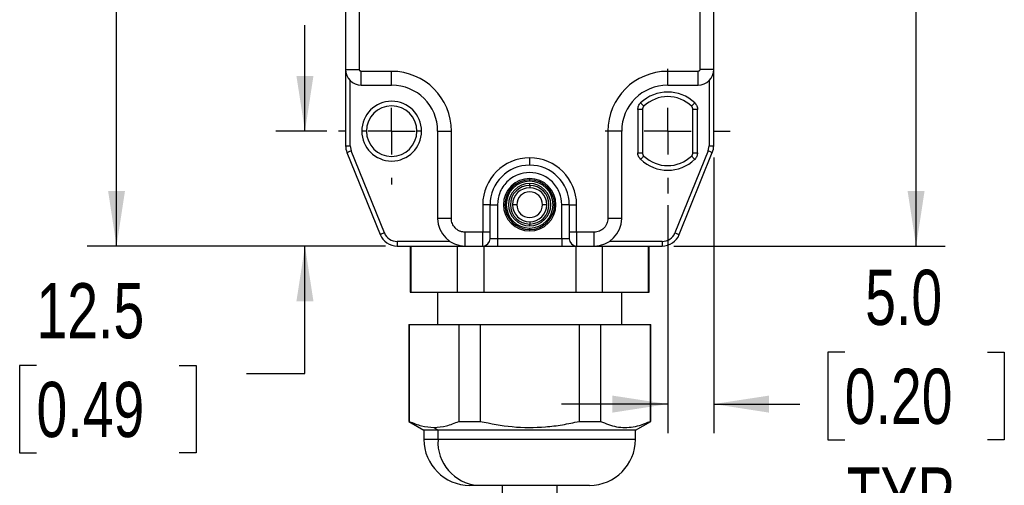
# Model space of a CAD drawing. Header units: millimetres. Extents: x 0 to 559, y 0 to 432.
# Tile 2 of 25: x 144 to 251, y 159 to 209. Entities that reach past the tile are written whole.
import ezdxf

# ---------------------------------------------------------------- set-up
doc = ezdxf.new("R2010")
doc.units = ezdxf.units.MM
doc.linetypes.add('CENTERX2', pattern=[20.32, 12.7, -2.54, 2.54, -2.54])
doc.layers.add('CENTER', color=40, linetype='CENTERX2')
doc.layers.add('DIMENSIONS', color=140, linetype='Continuous', lineweight=25)
doc.styles.add('SLDTEXTSTYLE0', font='TXT', dxfattribs={"width": 0.75})
doc.dimstyles.new('SLDDIMSTYLE0', dxfattribs={"dimtxt": 6, "dimasz": 6, "dimexe": 0, "dimexo": 0.0625, "dimgap": 1.5, "dimtad": 0, "dimtih": 1, "dimtoh": 1, "dimdec": 1, "dimrnd": 1e-09, "dimzin": 4, "dimdsep": 46, "dimtxsty": 'SLDTEXTSTYLE0', "dimsah": 1, "dimcen": 0.09, "dimadec": 0, "dimazin": 1, "dimtfac": 1, "dimtdec": 1, "dimtofl": 0, "dimtmove": 0, "dimatfit": 3, "dimfxl": 0, "dimfrac": 2, "dimtolj": 1, "dimtzin": 12, "dimarcsym": 0})
doc.dimstyles.new('SLDDIMSTYLE1', dxfattribs={"dimtxt": 6, "dimasz": 6, "dimexe": 0, "dimexo": 0.0625, "dimgap": 1.5, "dimtad": 0, "dimtih": 1, "dimtoh": 1, "dimdec": 1, "dimrnd": 1e-09, "dimzin": 12, "dimdsep": 46, "dimtxsty": 'SLDTEXTSTYLE0', "dimsah": 1, "dimcen": 0.09, "dimadec": 0, "dimazin": 3, "dimtfac": 1, "dimtdec": 1, "dimtofl": 0, "dimtmove": 0, "dimatfit": 3, "dimfxl": 0, "dimfrac": 2, "dimtolj": 1, "dimtzin": 12, "dimarcsym": 0})
doc.dimstyles.new('SLDDIMSTYLE2', dxfattribs={"dimtxt": 6, "dimasz": 6, "dimexe": 0, "dimexo": 0.0625, "dimgap": 1.5, "dimtad": 0, "dimtih": 1, "dimtoh": 1, "dimdec": 1, "dimrnd": 1e-09, "dimzin": 12, "dimdsep": 46, "dimtxsty": 'SLDTEXTSTYLE0', "dimsah": 1, "dimcen": 0.09, "dimadec": 0, "dimazin": 3, "dimtfac": 1, "dimtdec": 1, "dimtmove": 0, "dimatfit": 0, "dimfxl": 0, "dimfrac": 2, "dimtolj": 1, "dimtzin": 12, "dimarcsym": 0})
doc.dimstyles.new('SLDDIMSTYLE4', dxfattribs={"dimtxt": 6, "dimasz": 6, "dimexe": 0, "dimexo": 0.0625, "dimgap": 1.5, "dimtad": 0, "dimtih": 1, "dimtoh": 1, "dimdec": 1, "dimrnd": 1e-09, "dimzin": 4, "dimdsep": 46, "dimtxsty": 'SLDTEXTSTYLE0', "dimsah": 1, "dimcen": 0.09, "dimadec": 0, "dimazin": 1, "dimtfac": 1, "dimtdec": 1, "dimtmove": 0, "dimatfit": 0, "dimfxl": 0, "dimfrac": 2, "dimtolj": 1, "dimtzin": 12, "dimarcsym": 0})

# ---------------------------------------------------------------- blocks, each defined once
blk = doc.blocks.new('_D_3')
at = {"layer": 'DIMENSIONS'}
for p, q in [((175.32, 197.23), (175.32, 208.77)), ((177.68, 197.23), (172.14, 197.23)), ((184.07, 184.73), (172.14, 184.73)), ((175.32, 170.87), (175.32, 184.73)), ((146.14, 171.75), (144.31, 171.75)), ((144.31, 171.75), (144.31, 162.23)), ((161.66, 171.75), (163.49, 171.75)), ((163.49, 171.75), (163.49, 162.23)), ((168.97, 170.87), (175.32, 170.87)), ((144.31, 162.23), (146.14, 162.23)), ((163.49, 162.23), (161.66, 162.23))]:
    blk.add_line(p, q, dxfattribs=at)
for points in [[(175.32, 197.23), (176.24, 203.23), (174.39, 203.23)], [(175.32, 184.73), (174.39, 178.73), (176.24, 178.73)]]:
    blk.add_solid(points, dxfattribs=at)
at = {"layer": 'DIMENSIONS', "char_height": 6, "attachment_point": 1, "style": 'SLDTEXTSTYLE0'}
for s, insert in [('12.5', (146.14, 180.7)), ('0.49', (146.14, 169.96))]:
    blk.add_mtext(s, dxfattribs=dict(at, insert=insert))
blk = doc.blocks.new('_D_4')
at = {"layer": 'DIMENSIONS'}
for p, q in [((183.47, 264.73), (151.66, 264.73)), ((154.84, 264.73), (154.84, 234.59)), ((147.08, 225.61), (145.25, 225.61)), ((145.25, 225.61), (145.25, 216.09)), ((162.6, 225.61), (164.43, 225.61)), ((164.43, 225.61), (164.43, 216.09)), ((145.25, 216.09), (147.08, 216.09)), ((164.43, 216.09), (162.6, 216.09)), ((154.84, 184.73), (154.84, 214.87)), ((184.07, 184.73), (151.66, 184.73))]:
    blk.add_line(p, q, dxfattribs=at)
for points in [[(154.84, 264.73), (153.92, 258.73), (155.76, 258.73)], [(154.84, 184.73), (155.76, 190.73), (153.92, 190.73)]]:
    blk.add_solid(points, dxfattribs=at)
at = {"layer": 'DIMENSIONS', "char_height": 6, "attachment_point": 1, "style": 'SLDTEXTSTYLE0'}
for s, insert in [('80.0', (147.08, 234.57)), ('3.15', (147.08, 223.82))]:
    blk.add_mtext(s, dxfattribs=dict(at, insert=insert))
blk = doc.blocks.new('_D_8')
at = {"layer": 'DIMENSIONS'}
for p, q in [((221.8, 257.23), (244.91, 257.23)), ((241.74, 257.23), (241.74, 230.84)), ((233.98, 221.86), (232.15, 221.86)), ((232.15, 221.86), (232.15, 212.34)), ((249.5, 221.86), (251.32, 221.86)), ((251.32, 221.86), (251.32, 212.34)), ((232.15, 212.34), (233.98, 212.34)), ((251.32, 212.34), (249.5, 212.34)), ((241.74, 184.73), (241.74, 211.12)), ((215.41, 184.73), (244.91, 184.73))]:
    blk.add_line(p, q, dxfattribs=at)
for points in [[(241.74, 257.23), (240.81, 251.23), (242.66, 251.23)], [(241.74, 184.73), (242.66, 190.73), (240.81, 190.73)]]:
    blk.add_solid(points, dxfattribs=at)
at = {"layer": 'DIMENSIONS', "char_height": 6, "attachment_point": 1, "style": 'SLDTEXTSTYLE0'}
for s, insert in [('72.5', (233.98, 230.82)), ('2.85', (233.98, 220.07))]:
    blk.add_mtext(s, dxfattribs=dict(at, insert=insert))
blk = doc.blocks.new('_D_9')
at = {"layer": 'DIMENSIONS'}
for p, q in [((219.74, 194.37), (219.74, 164.37)), ((214.74, 189.17), (214.74, 164.37)), ((233.98, 173.19), (232.15, 173.19)), ((232.15, 173.19), (232.15, 163.67)), ((249.5, 173.19), (251.32, 173.19)), ((251.32, 173.19), (251.32, 163.67)), ((214.74, 167.55), (203.2, 167.55)), ((219.74, 167.55), (229.11, 167.55)), ((232.15, 163.67), (233.98, 163.67)), ((251.32, 163.67), (249.5, 163.67))]:
    blk.add_line(p, q, dxfattribs=at)
for points in [[(214.74, 167.55), (208.74, 168.47), (208.74, 166.62)], [(219.74, 167.55), (225.74, 166.62), (225.74, 168.47)]]:
    blk.add_solid(points, dxfattribs=at)
at = {"layer": 'DIMENSIONS', "char_height": 6, "attachment_point": 1, "style": 'SLDTEXTSTYLE0'}
for s, insert in [('5.0', (236.2, 182.15)), ('0.20', (233.98, 171.4)), ('TYP.', (234.19, 160.66))]:
    blk.add_mtext(s, dxfattribs=dict(at, insert=insert))
blk = doc.blocks.new('SW_CENTERMARKSYMBOL_2')
at = {"layer": 'CENTER', "color": 0}
for p, q in [((0, 5.08), (0, 5.79)), ((0, 0), (0, 2.54)), ((-5.08, 0), (-5.79, 0)), ((0, 0), (-2.54, 0)), ((0, 0), (0, -2.54)), ((0, 0), (2.54, 0)), ((5.08, 0), (5.79, 0)), ((0, -5.08), (0, -5.79))]:
    blk.add_line(p, q, dxfattribs=at)
blk = doc.blocks.new('SW_CENTERMARKSYMBOL_3')
at = {"layer": 'CENTER', "color": 0}
for p, q in [((0, 5.08), (0, 6.79)), ((0, 0), (0, 2.54)), ((-5.08, 0), (-6.79, 0)), ((0, 0), (-2.54, 0)), ((0, 0), (0, -2.54)), ((0, 0), (2.54, 0)), ((5.08, 0), (6.79, 0)), ((0, -5.08), (0, -6.79))]:
    blk.add_line(p, q, dxfattribs=at)

msp = doc.modelspace()

# ---------------------------------------------------------------- linework, layer by layer
for p, q in [((179.74, 250.53), (179.74, 203.93)), ((181.24, 203.93), (181.24, 250.53)), ((218.24, 250.53), (218.24, 203.93)), ((219.74, 203.93), (219.74, 250.53)), ((179.74, 203.93), (181.24, 203.93)), ((179.74, 203.93), (179.74, 195.64)), ((184.74, 203.73), (181.44, 203.73)), ((181.44, 202.23), (181.44, 203.73)), ((184.74, 202.23), (184.74, 203.73)), ((218.04, 203.73), (214.74, 203.73)), ((214.74, 202.23), (214.74, 203.73)), ((218.04, 202.23), (218.04, 203.73)), ((219.74, 203.93), (218.24, 203.93)), ((219.74, 195.64), (219.74, 203.93)), ((180.24, 195.64), (180.24, 202.73)), ((219.24, 202.73), (219.24, 195.64)), ((181.44, 202.23), (184.74, 202.23)), ((214.74, 202.23), (218.04, 202.23)), ((211.49, 199.57), (211.49, 194.88)), ((211.99, 199.57), (211.49, 199.57)), ((211.99, 199.57), (211.99, 194.88)), ((217.49, 194.88), (217.49, 199.57)), ((217.99, 199.57), (217.49, 199.57)), ((217.99, 194.88), (217.99, 199.57)), ((181.99, 197.23), (181.49, 197.23)), ((187.99, 197.23), (187.49, 197.23)), ((189.74, 197.23), (191.24, 197.23)), ((189.74, 197.23), (189.74, 187.73)), ((191.24, 187.73), (191.24, 197.23)), ((208.24, 197.23), (208.24, 187.73)), ((209.74, 197.23), (208.24, 197.23)), ((209.74, 187.73), (209.74, 197.23)), ((179.74, 195.64), (180.24, 195.64)), ((179.88, 194.89), (183.48, 185.98)), ((180.24, 195.64), (180.35, 195.08)), ((183.95, 186.17), (180.35, 195.08)), ((211.49, 194.88), (211.99, 194.88)), ((219.13, 195.08), (215.53, 186.17)), ((215.99, 185.98), (219.59, 194.89)), ((217.49, 194.88), (217.99, 194.88)), ((219.13, 195.08), (219.24, 195.64)), ((219.24, 195.64), (219.74, 195.64)), ((199.74, 193.53), (199.74, 194.33)), ((199.74, 191.93), (199.74, 192.08)), ((199.74, 191.78), (199.74, 191.93)), ((199.74, 191.33), (199.74, 191.53)), ((199.74, 191.33), (199.74, 191.08)), ((194.64, 189.23), (194.64, 186.23)), ((195.44, 189.23), (194.64, 189.23)), ((195.44, 186.23), (195.44, 189.23)), ((195.44, 189.23), (196.24, 189.23)), ((196.24, 189.23), (196.24, 185.53)), ((198.34, 189.23), (197.89, 189.23)), ((201.59, 189.23), (201.14, 189.23)), ((204.04, 189.23), (203.24, 189.23)), ((203.24, 185.53), (203.24, 189.23)), ((204.04, 189.23), (204.04, 186.23)), ((204.04, 189.23), (204.84, 189.23)), ((204.84, 186.23), (204.84, 189.23)), ((191.24, 187.73), (189.74, 187.73)), ((199.74, 187.38), (199.74, 187.13)), ((209.74, 187.73), (208.24, 187.73)), ((194.64, 186.23), (192.74, 186.23)), ((192.74, 184.73), (192.74, 186.23)), ((194.64, 184.73), (194.64, 186.23)), ((195.44, 186.23), (194.64, 186.23)), ((195.44, 185.53), (195.44, 186.23)), ((199.74, 186.93), (199.74, 187.13)), ((199.74, 186.53), (199.74, 186.68)), ((199.74, 186.38), (199.74, 186.53)), ((204.04, 186.23), (204.04, 185.53)), ((204.84, 186.23), (204.04, 186.23)), ((206.74, 186.23), (204.84, 186.23)), ((204.84, 186.23), (204.84, 184.73)), ((206.74, 184.73), (206.74, 186.23)), ((185.34, 185.23), (185.34, 184.73)), ((191.08, 185.23), (185.34, 185.23)), ((196.24, 185.53), (195.44, 185.53)), ((196.24, 185.53), (196.24, 184.73)), ((203.24, 185.53), (196.24, 185.53)), ((204.04, 185.53), (203.24, 185.53)), ((203.24, 185.53), (203.24, 184.73)), ((214.14, 185.23), (208.4, 185.23)), ((214.14, 185.23), (214.14, 184.73)), ((185.34, 184.73), (192.74, 184.73)), ((186.74, 184.73), (186.74, 179.73)), ((186.85, 179.73), (186.85, 184.73)), ((191.85, 184.73), (191.85, 179.73)), ((192.74, 184.73), (194.64, 184.73)), ((194.64, 184.73), (196.24, 184.73)), ((194.64, 184.73), (195.11, 184.73)), ((194.74, 184.73), (194.74, 179.73)), ((196.24, 184.73), (203.24, 184.73)), ((203.24, 184.73), (204.84, 184.73)), ((203.91, 184.73), (204.37, 184.73)), ((204.74, 184.73), (204.74, 179.73)), ((204.84, 184.73), (206.74, 184.73)), ((206.74, 184.73), (214.14, 184.73)), ((207.63, 184.73), (207.63, 179.73)), ((212.63, 184.73), (212.63, 179.73)), ((212.74, 179.73), (212.74, 184.73)), ((186.74, 179.73), (186.85, 179.73)), ((186.85, 179.73), (191.85, 179.73)), ((189.74, 179.73), (189.74, 176.21)), ((191.85, 179.73), (194.74, 179.73)), ((194.74, 179.73), (204.74, 179.73)), ((204.74, 179.73), (207.63, 179.73)), ((207.63, 179.73), (212.63, 179.73)), ((209.74, 176.21), (209.74, 179.73)), ((212.63, 179.73), (212.74, 179.73)), ((186.59, 176.21), (186.59, 165.67)), ((186.59, 176.21), (186.66, 176.21)), ((186.66, 176.21), (186.66, 165.67)), ((186.66, 176.21), (192.03, 176.21)), ((192.03, 176.21), (192.03, 165.67)), ((192.03, 176.21), (194.36, 176.21)), ((194.36, 176.21), (194.36, 165.67)), ((194.36, 176.21), (205.12, 176.21)), ((205.12, 176.21), (205.12, 165.67)), ((205.12, 176.21), (207.44, 176.21)), ((207.44, 176.21), (207.44, 165.67)), ((207.44, 176.21), (212.82, 176.21)), ((212.82, 176.21), (212.82, 165.67)), ((212.82, 176.21), (212.89, 176.21)), ((212.89, 165.67), (212.89, 176.21)), ((186.59, 165.67), (188.24, 164.71)), ((186.59, 165.67), (186.66, 165.67)), ((189.35, 165), (189.78, 164.71)), ((192.03, 165.67), (194.36, 165.67)), ((205.12, 165.67), (207.44, 165.67)), ((211.24, 164.71), (212.89, 165.67)), ((212.82, 165.67), (212.89, 165.67)), ((188.24, 164.71), (188.24, 163.71)), ((189.78, 164.71), (188.24, 164.71)), ((211.24, 164.71), (189.78, 164.71)), ((189.78, 163.71), (189.78, 164.71)), ((211.24, 163.71), (211.24, 164.71)), ((189.78, 163.71), (188.24, 163.71)), ((211.24, 163.71), (189.78, 163.71)), ((194.11, 158.71), (193.24, 158.71)), ((206.24, 158.71), (194.11, 158.71)), ((196.74, 158.71), (196.74, 134.26)), ((202.74, 134.26), (202.74, 158.71))]:
    msp.add_line(p, q)
at = {"flags": 128}
for points in [[(211.8, 200.3), (211.86, 200.23), (211.93, 200.16), (211.99, 200.1), (212.04, 200.04), (212.08, 200), (212.12, 199.96), (212.13, 199.94), (212.14, 199.94)], [(217.33, 199.94), (217.34, 199.94), (217.36, 199.96), (217.39, 200), (217.44, 200.04), (217.49, 200.1), (217.55, 200.16), (217.61, 200.23), (217.68, 200.3)], [(180.35, 195.08), (180.26, 195.04), (180.17, 195), (180.09, 194.97), (180.02, 194.94), (179.96, 194.92), (179.92, 194.9), (179.89, 194.89), (179.88, 194.89)], [(219.59, 194.89), (219.58, 194.89), (219.56, 194.9), (219.51, 194.92), (219.46, 194.94), (219.39, 194.97), (219.31, 195), (219.22, 195.04), (219.13, 195.08)], [(212.14, 194.52), (212.13, 194.52), (212.12, 194.5), (212.08, 194.46), (212.04, 194.42), (211.99, 194.36), (211.93, 194.3), (211.86, 194.23), (211.8, 194.16)], [(217.68, 194.16), (217.61, 194.23), (217.55, 194.3), (217.49, 194.36), (217.44, 194.42), (217.39, 194.46), (217.36, 194.5), (217.34, 194.52), (217.33, 194.52)], [(183.95, 186.17), (183.86, 186.13), (183.77, 186.1), (183.69, 186.06), (183.62, 186.03), (183.56, 186.01), (183.52, 185.99), (183.49, 185.98), (183.48, 185.98)], [(215.53, 186.17), (215.62, 186.13), (215.71, 186.1), (215.79, 186.06), (215.86, 186.03), (215.91, 186.01), (215.96, 185.99), (215.98, 185.98), (215.99, 185.98)]]:
    msp.add_lwpolyline(points, dxfattribs=at)
for centre, radius, start, end in [((181.44, 203.93), 1.7, 180, 270), ((184.74, 197.23), 6.5, 0, 90), ((214.74, 197.23), 6.5, 90, 180), ((218.04, 203.93), 1.7, 270, 360), ((184.74, 197.23), 5, 0, 90), ((214.74, 197.23), 5, 90, 180), ((214.74, 197.23), 4.25, 46.1869, 133.8131), ((184.74, 197.23), 3.25, 0, 180), ((214.74, 197.23), 3.75, 46.1869, 133.8131), ((184.74, 197.23), 2.75, 0, 180), ((212.49, 199.57), 0.5, 133.8133, 179.9998), ((216.99, 199.57), 0.5, 0.0001, 46.1871), ((184.74, 197.23), 3.25, 180, 0), ((184.74, 197.23), 2.75, 180, 360), ((181.74, 195.64), 2, 179.9996, 202.0005), ((212.49, 194.88), 0.5, 180.0003, 226.1865), ((216.99, 194.88), 0.5, 313.8131, 359.9998), ((217.74, 195.64), 2, 337.9995, 0.0004), ((199.74, 189.23), 5.1, 90, 180), ((199.74, 189.23), 5.1, 0, 90), ((214.74, 197.23), 4.25, 226.1869, 313.8131), ((214.74, 197.23), 3.75, 226.187, 313.813), ((199.74, 189.23), 4.3, 90, 180), ((199.74, 189.23), 4.3, 360, 90), ((199.74, 189.23), 2.85, 90, 270), ((199.74, 189.23), 2.7, 90, 270), ((199.74, 189.23), 2.55, 90, 270), ((199.74, 189.23), 2.85, 270, 90), ((199.74, 189.23), 2.7, 270, 90), ((199.74, 189.23), 2.55, 270, 90), ((199.74, 189.23), 2.3, 90, 270), ((199.74, 189.23), 2.1, 90, 270), ((199.74, 189.23), 1.85, 90, 270), ((199.74, 189.23), 1.4, 360, 180), ((199.74, 189.23), 2.3, 270, 90), ((199.74, 189.23), 2.1, 270, 90), ((199.74, 189.23), 1.85, 270, 90), ((199.74, 189.23), 1.4, 180, 360), ((192.74, 187.73), 3, 180, 270), ((206.74, 187.73), 3, 270, 360), ((185.34, 186.73), 2, 202.0001, 269.9999), ((185.34, 186.73), 1.5, 202, 270), ((194.64, 185.53), 0.8, 270, 0), ((204.84, 185.53), 0.8, 180, 270), ((214.14, 186.73), 1.5, 270, 338), ((214.14, 186.73), 2, 270.0001, 337.9999), ((193.24, 163.71), 5, 180, 270), ((194.47, 163.4), 4.7, 176.1888, 265.5981), ((206.24, 163.71), 5, 270, 360)]:
    msp.add_arc(centre, radius, start, end)
for points, knots in [([(181.44, 203.73), (181.41, 203.73), (181.36, 203.74), (181.29, 203.78), (181.26, 203.84), (181.24, 203.89), (181.24, 203.92), (181.24, 203.93)], [0, 0, 0, 0, 0.249367, 0.498736, 0.747779, 0.873989, 1, 1, 1, 1]), ([(218.24, 203.93), (218.23, 203.9), (218.23, 203.85), (218.18, 203.78), (218.13, 203.75), (218.08, 203.73), (218.05, 203.73), (218.04, 203.73)], [0, 0, 0, 0, 0.249368, 0.498736, 0.7477753, 0.873986, 1, 1, 1, 1]), ([(211.49, 199.57), (211.5, 199.71), (211.53, 199.91), (211.66, 200.15), (211.75, 200.25), (211.8, 200.3)], [0, 0, 0, 0, 0.498672, 0.747912, 1, 1, 1, 1]), ([(217.68, 200.3), (217.77, 200.19), (217.89, 200.04), (217.98, 199.78), (217.98, 199.64), (217.99, 199.57)], [0, 0, 0, 0, 0.498673, 0.747913, 1, 1, 1, 1]), ([(211.8, 194.16), (211.71, 194.27), (211.58, 194.42), (211.5, 194.68), (211.49, 194.82), (211.49, 194.88)], [0, 0, 0, 0, 0.498674, 0.747913, 1, 1, 1, 1]), ([(217.99, 194.88), (217.97, 194.75), (217.95, 194.55), (217.82, 194.31), (217.73, 194.21), (217.68, 194.16)], [0, 0, 0, 0, 0.4986713, 0.747912, 1, 1, 1, 1]), ([(203.24, 189.23), (203.19, 189.67), (203.12, 190.35), (202.68, 191.16), (202.23, 191.72), (201.67, 192.18), (200.86, 192.6), (199.74, 192.81), (198.62, 192.6), (197.8, 192.18), (197.25, 191.72), (196.79, 191.17), (196.36, 190.35), (196.28, 189.67), (196.24, 189.23)], [0, 0, 0, 0, 0.119722, 0.184815, 0.25, 0.31509, 0.380278, 0.5, 0.619722, 0.684815, 0.75, 0.81509, 0.880278, 1, 1, 1, 1]), ([(192.74, 186.23), (192.55, 186.25), (192.26, 186.28), (191.91, 186.47), (191.75, 186.6), (191.67, 186.67), (191.66, 186.68), (191.52, 186.83), (191.36, 187.08), (191.28, 187.36), (191.25, 187.5), (191.24, 187.59), (191.24, 187.68), (191.24, 187.73)], [0, 0, 0, 0, 0.239397, 0.369536, 0.499905, 0.500469, 0.504986, 0.517595, 0.759373, 0.879558, 0.885571, 0.939496, 1, 1, 1, 1]), ([(208.24, 187.73), (208.22, 187.54), (208.19, 187.25), (208.04, 186.99), (207.93, 186.82), (207.74, 186.59), (207.33, 186.3), (206.93, 186.25), (206.74, 186.23)], [0, 0, 0, 0, 0.239758, 0.370093, 0.377862, 0.500698, 0.750349, 1, 1, 1, 1]), ([(186.66, 165.67), (187.09, 165.48), (187.95, 165.11), (188.89, 165.04), (189.35, 165)], [0, 0, 0, 0, 0.506936, 1, 1, 1, 1]), ([(189.35, 165), (189.8, 165.04), (190.73, 165.11), (191.59, 165.48), (192.03, 165.67)], [0, 0, 0, 0, 0.486311, 1, 1, 1, 1]), ([(194.36, 165.67), (195.52, 165.44), (197.86, 164.97), (200.88, 164.98), (203.3, 165.27), (204.51, 165.54), (205.12, 165.67)], [0, 0, 0, 0, 0.325369, 0.658607, 0.828796, 1, 1, 1, 1]), ([(207.44, 165.67), (208.01, 165.43), (209.15, 164.97), (210.72, 164.98), (211.93, 165.28), (212.52, 165.54), (212.82, 165.67)], [0, 0, 0, 0, 0.329519, 0.654214, 0.823743, 1, 1, 1, 1])]:
    msp.add_open_spline(points, degree=3, knots=knots)

# ---------------------------------------------------------------- block references
at = {"layer": 'CENTER'}
for name, p in [('SW_CENTERMARKSYMBOL_3', (214.74, 197.23)), ('SW_CENTERMARKSYMBOL_2', (184.74, 197.23))]:
    msp.add_blockref(name, p, dxfattribs=at)

# ---------------------------------------------------------------- dimensions: what is measured, and where the dimension line sits
at = {"layer": 'DIMENSIONS'}
for base, p1, p2, dimstyle, picture, middle in [((154.84, 264.73), (185.34, 184.73), (184.74, 264.73), 'SLDDIMSTYLE0', '_D_4', (154.84, 224.73)), ((241.74, 257.23), (214.14, 184.73), (220.53, 257.23), 'SLDDIMSTYLE1', '_D_8', (241.74, 220.98)), ((175.32, 184.73), (178.95, 197.23), (185.34, 184.73), 'SLDDIMSTYLE2', '_D_3', (175.32, 170.87))]:
    dim = msp.add_linear_dim(base=base, p1=p1, p2=p2, angle=90, dimstyle=dimstyle, dxfattribs=at)
    dim.commit()
    dim.dimension.update_dxf_attribs({"geometry": picture, "text_midpoint": middle, "dimtype": 160})
dim = msp.add_linear_dim(base=(219.74, 167.55), p1=(214.74, 190.44), p2=(219.74, 195.64), text='<>\\PTYP.', dimstyle='SLDDIMSTYLE4', dxfattribs=at)
dim.commit()
dim.dimension.update_dxf_attribs({"geometry": '_D_9', "text_midpoint": (241.74, 167.55), "dimtype": 160})

doc.saveas('drawing.dxf')
